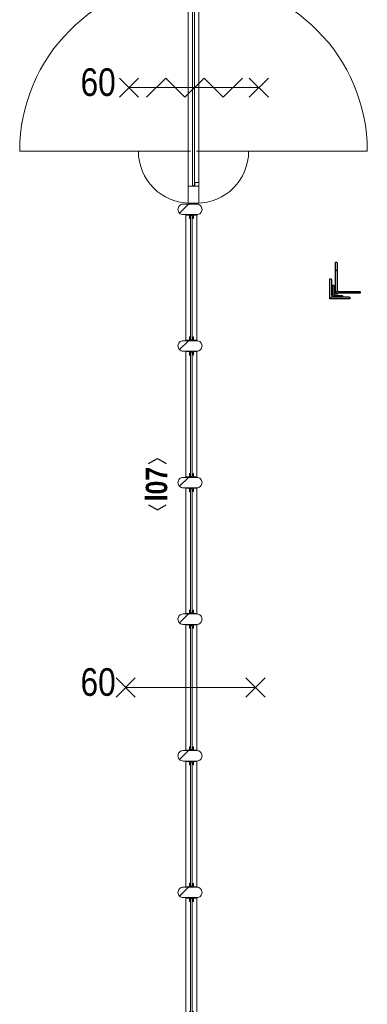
# Model space of a CAD drawing. Header units: millimetres. Extents: x 274611 to 749520, y 175257 to 298905.
# Tile 44 of 251: x 517446 to 519686, y 213981 to 220324. Entities that reach past the tile are written whole.
import ezdxf
from ezdxf.enums import TextEntityAlignment as Align

# ---------------------------------------------------------------- set-up
doc = ezdxf.new("R2010")
doc.units = ezdxf.units.MM
doc.header["$LTSCALE"] = 400
for name, color, linetype, lineweight in [('BA-Brandveiligheid', 7, 'Continuous', 15), ('Kozijnmerken', 43, 'Continuous', 9), ('mat-glas-hor', 5, 'Continuous', 15), ('mat-naaldhout', 140, 'Continuous', 15), ('mat-staal', 5, 'Continuous', 25), ('None', 7, 'Continuous', 9), ('Tekst', 140, 'Continuous', 15)]:
    doc.layers.add(name, color=color, linetype=linetype, lineweight=lineweight)
doc.styles.add('Arial Narrow', font='ARIALN.TTF', dxfattribs={"height": 222.25})
doc.styles.add('Arial Narrow (bold)', font='ARIALNB.TTF', dxfattribs={"height": 172.861111})

# ---------------------------------------------------------------- blocks, each defined once
blk = doc.blocks.new('*X800')
at = {"layer": 'None', "lineweight": 5}
blk.add_line((-922.4, 1906), (-880.4, 1948), dxfattribs=at)
blk = doc.blocks.new('*U801')
at = {"layer": 'mat-glas-hor', "color": 140, "lineweight": 15}
blk.add_lwpolyline([(-919.9, 694.2), (-919.9, 1894.3), (-907.9, 1894.3), (-907.9, 694.2)], close=True, dxfattribs=at)
at = {"layer": 'mat-naaldhout', "color": 140, "linetype": 'Continuous', "lineweight": 15}
for points in [[(-905.4, 1906), (-905.4, 1881), (-880.4, 1881), (-880.4, 2015), (-947.4, 2015), (-947.4, 1906)], [(-905.4, 688.9), (-905.4, 713.9), (-880.4, 713.9), (-880.4, 579.9), (-947.4, 579.9), (-947.4, 688.9)]]:
    blk.add_lwpolyline(points, close=True, dxfattribs=at)
at = {"layer": 'None', "color": 43, "linetype": 'Continuous', "lineweight": 9}
for p, q in [((-2033.9, 915), (-933.9, 915)), ((206.1, 915), (-893.9, 915))]:
    blk.add_line(p, q, dxfattribs=at)
at = {"layer": 'None', "color": 8, "lineweight": 5}
blk.add_lwpolyline([(-880.4, 2015), (-947.4, 2015), (-947.4, 688.9), (-880.4, 688.9)], close=True, dxfattribs=at)
at = {"layer": 'None', "color": 43, "linetype": 'Continuous', "lineweight": 9}
for centre, radius, start, end in [((-933.9, 915), 1100, 90, 180), ((-893.9, 915), 1100, 0, 90), ((-933.9, 915), 335.4, 180, 270), ((-893.9, 915), 335.4, 270, 0)]:
    blk.add_arc(centre, radius, start, end, dxfattribs=at)
at = {"layer": 'mat-naaldhout', "color": 140}
blk.add_blockref('*X800', (0, 0), dxfattribs=at)
blk = doc.blocks.new('*X47')
at = {"layer": 'None', "lineweight": 5}
blk.add_line((-23.7, -23.7), (33.5, 33.5), dxfattribs=at)
blk = doc.blocks.new('houten stijl 67 x 114')
at = {"layer": 'mat-naaldhout', "color": 140, "linetype": 'Continuous', "lineweight": 15, "flags": 128}
blk.add_lwpolyline([(33.5, 0), (33.5, 0, -0.414214), (0, -33.5), (0, -33.5, -0.414214), (-33.5, 0), (-33.5, 88), (-33.5, 88, -0.414214), (0, 121.5), (0, 121.5, -0.414214), (33.5, 88)], format="xyb", close=True, dxfattribs=at)
at = {"layer": 'mat-naaldhout', "color": 140}
blk.add_blockref('*X47', (0, 0), dxfattribs=at)
blk = doc.blocks.new('binnenpui 880 h.o.h.')
at = {"layer": 'mat-glas-hor', "color": 8, "lineweight": 5}
blk.add_lwpolyline([(18, -33.5), (88, -33.5), (88, -846.5), (18, -846.5)], close=True, dxfattribs=at)
at = {"layer": 'mat-glas-hor', "color": 140, "lineweight": 15}
blk.add_lwpolyline([(48, -40), (58, -40), (58, -840), (48, -840)], close=True, dxfattribs=at)
at = {"layer": 'mat-naaldhout', "color": 140, "linetype": 'Continuous', "lineweight": 15, "flags": 128}
for points in [[(42.7, -33.5), (17.7, -33.5), (17.7, -34.5, 0.414214), (19.7, -36.5), (36.2, -36.5, -0.414214), (39.7, -40), (39.7, -56.5, 0.414214), (41.7, -58.5), (42.7, -58.5)], [(63.3, -33.5), (88.3, -33.5), (88.3, -34.5, -0.414214), (86.3, -36.5), (69.8, -36.5, 0.414214), (66.3, -40), (66.3, -56.5, -0.414214), (64.3, -58.5), (63.3, -58.5)], [(42.7, -846.5), (17.7, -846.5), (17.7, -845.5, -0.414214), (19.7, -843.5), (36.2, -843.5, 0.414214), (39.7, -840), (39.7, -823.5, -0.414214), (41.7, -821.5), (42.7, -821.5)], [(63.3, -846.5), (88.3, -846.5), (88.3, -845.5, 0.414214), (86.3, -843.5), (69.8, -843.5, -0.414214), (66.3, -840), (66.3, -823.5, 0.414214), (64.3, -821.5), (63.3, -821.5)]]:
    blk.add_lwpolyline(points, format="xyb", close=True, dxfattribs=at)
at = {"layer": 'None', "color": 7, "rotation": 270}
for p in [(0, 0), (0, -880)]:
    blk.add_blockref('houten stijl 67 x 114', p, dxfattribs=at)
blk = doc.blocks.new('*U803')
at = {"layer": 'mat-glas-hor', "color": 8, "lineweight": 5}
blk.add_lwpolyline([(-962.4, -4653), (-892.4, -4653), (-892.4, -3893.5), (-962.4, -3893.5)], close=True, dxfattribs=at)
at = {"layer": 'mat-glas-hor', "color": 140, "lineweight": 15}
blk.add_lwpolyline([(-932.4, -4646.5), (-922.4, -4646.5), (-922.4, -3900), (-932.4, -3900)], close=True, dxfattribs=at)
at = {"layer": 'mat-naaldhout', "color": 140, "linetype": 'Continuous', "lineweight": 15, "flags": 128}
for points in [[(-937.7, -3893.5), (-962.7, -3893.5), (-962.7, -3894.5, 0.414214), (-960.7, -3896.5), (-944.2, -3896.5, -0.414214), (-940.7, -3900), (-940.7, -3916.5, 0.414214), (-938.7, -3918.5), (-937.7, -3918.5)], [(-917.2, -3893.5), (-892.2, -3893.5), (-892.2, -3894.5, -0.414214), (-894.2, -3896.5), (-910.7, -3896.5, 0.414214), (-914.2, -3900), (-914.2, -3916.5, -0.414214), (-916.2, -3918.5), (-917.2, -3918.5)], [(-937.7, -4653), (-962.7, -4653), (-962.7, -4652, -0.414214), (-960.7, -4650), (-944.2, -4650, 0.414214), (-940.7, -4646.5), (-940.7, -4630, -0.414214), (-938.7, -4628), (-937.7, -4628)], [(-917.2, -4653), (-892.2, -4653), (-892.2, -4652, 0.414214), (-894.2, -4650), (-910.7, -4650, -0.414214), (-914.2, -4646.5), (-914.2, -4630, 0.414214), (-916.2, -4628), (-917.2, -4628)]]:
    blk.add_lwpolyline(points, format="xyb", close=True, dxfattribs=at)
at = {"layer": 'None', "color": 7, "xscale": -1, "rotation": 270}
for p in [(-980.4, -3860), (-980.4, -4686.5)]:
    blk.add_blockref('houten stijl 67 x 114', p, dxfattribs=at)
blk = doc.blocks.new('*U804')
at = {"layer": 'None', "color": 7}
for name in ['*U801', '*U803']:
    blk.add_blockref(name, (0, 0), dxfattribs=at)
at = {"layer": 'None', "color": 7, "xscale": -1, "rotation": 180}
for p in [(-980.4, -340), (-980.4, -1220), (-980.4, -2100), (-980.4, -2980), (-980.4, -3860)]:
    blk.add_blockref('binnenpui 880 h.o.h.', p, dxfattribs=at)
blk = doc.blocks.new('060min X')
at = {"layer": 'BA-Brandveiligheid', "color": 7, "linetype": 'Continuous', "lineweight": 15}
for p, q in [((-480.2, 61.7), (-356.7, -61.7)), ((-480.2, -61.7), (-356.7, 61.7)), ((-418.5, 0), (418.5, 0)), ((480.2, 61.7), (356.7, -61.7)), ((480.2, -61.7), (356.7, 61.7))]:
    blk.add_line(p, q, dxfattribs=at)
at = {"layer": 'BA-Brandveiligheid', "color": 43, "insert": (-709.2, 124.2), "char_height": 177.8, "attachment_point": 1, "style": 'Arial Narrow'}
blk.add_mtext('60', dxfattribs=at)
blk = doc.blocks.new('060min zelfsluitend X')
at = {"layer": 'BA-Brandveiligheid', "color": 7, "linetype": 'Continuous', "lineweight": 15}
for p, q in [((-480.2, 61.7), (-356.7, -61.7)), ((-480.2, -61.7), (-356.7, 61.7)), ((480.2, 61.7), (356.7, -61.7)), ((480.2, -61.7), (356.7, 61.7))]:
    blk.add_line(p, q, dxfattribs=at)
at = {"layer": 'None', "color": 7, "linetype": 'Continuous', "lineweight": 15}
for p, q in [((-418.5, 0), (418.5, 0)), ((-305.3, -61.7), (-181.8, 61.7)), ((-58.3, -61.7), (-181.8, 61.7)), ((-58.3, -61.7), (65.2, 61.7)), ((188.6, -61.7), (65.2, 61.7)), ((188.6, -61.7), (312.1, 61.7))]:
    blk.add_line(p, q, dxfattribs=at)
at = {"layer": 'BA-Brandveiligheid', "color": 43, "insert": (-730.2, 124.2), "char_height": 177.8, "attachment_point": 1, "style": 'Arial Narrow'}
blk.add_mtext('60', dxfattribs=at)
blk = doc.blocks.new('Kozijnmerk 50')
at = {"layer": 'Kozijnmerken', "color": 92, "linetype": 'Continuous', "lineweight": 25}
for points in [[(-132.2, 50.6), (-164.8, -5.8), (-132.2, -62.1)], [(132.2, 50.6), (164.8, -5.8), (132.2, -62.1)]]:
    blk.add_lwpolyline(points, dxfattribs=at)
at = {"layer": 'None', "color": 43, "style": 'Arial Narrow (bold)'}
blk.add_attdef('merk', text='', height=138.3, dxfattribs=at).set_placement((0, 0), align=Align.MIDDLE_CENTER)
blk = doc.blocks.new('*X1661')
at = {"layer": 'None', "lineweight": 9}
blk.add_line((-6, -6), (-2, -2), dxfattribs=at)
blk = doc.blocks.new('*U1662')
at = {"layer": 'None', "color": 92, "linetype": 'Continuous', "lineweight": 25, "flags": 128}
blk.add_lwpolyline([(-6, -6), (-6, 14), (-5, 14, -0.414214), (-3, 12), (-3, 0.5, 0.414214), (0.5, -3), (12, -3, -0.414214), (14, -5), (14, -6)], format="xyb", close=True, dxfattribs=at)
at = {"layer": 'None', "color": 92}
blk.add_blockref('*X1661', (0, 0), dxfattribs=at)
blk = doc.blocks.new('*X1663')
at = {"layer": 'None', "lineweight": 9}
blk.add_line((-6, -6), (-2, -2), dxfattribs=at)
blk = doc.blocks.new('*U1664')
at = {"layer": 'None', "color": 92, "linetype": 'Continuous', "lineweight": 25, "flags": 128}
blk.add_lwpolyline([(-6, -6), (-6, 14), (-5, 14, -0.414214), (-3, 12), (-3, 0.5, 0.414214), (0.5, -3), (12, -3, -0.414214), (14, -5), (14, -6)], format="xyb", close=True, dxfattribs=at)
at = {"layer": 'None', "color": 92}
blk.add_blockref('*X1663', (0, 0), dxfattribs=at)
blk = doc.blocks.new('*X1665')
at = {"layer": 'None', "lineweight": 9}
blk.add_line((-6, -6), (-2, -2), dxfattribs=at)
blk = doc.blocks.new('*U1666')
at = {"layer": 'None', "color": 92, "linetype": 'Continuous', "lineweight": 25, "flags": 128}
blk.add_lwpolyline([(-6, -6), (-6, 14), (-5, 14, -0.414214), (-3, 12), (-3, 0.5, 0.414214), (0.5, -3), (12, -3, -0.414214), (14, -5), (14, -6)], format="xyb", close=True, dxfattribs=at)
at = {"layer": 'None', "color": 92}
blk.add_blockref('*X1665', (0, 0), dxfattribs=at)
blk = doc.blocks.new('*X1667')
at = {"layer": 'None', "lineweight": 9}
blk.add_line((-6, -6), (-2, -2), dxfattribs=at)
blk = doc.blocks.new('*U1668')
at = {"layer": 'None', "color": 92, "linetype": 'Continuous', "lineweight": 25, "flags": 128}
blk.add_lwpolyline([(-6, -6), (-6, 14), (-5, 14, -0.414214), (-3, 12), (-3, 0.5, 0.414214), (0.5, -3), (12, -3, -0.414214), (14, -5), (14, -6)], format="xyb", close=True, dxfattribs=at)
at = {"layer": 'None', "color": 92}
blk.add_blockref('*X1667', (0, 0), dxfattribs=at)
blk = doc.blocks.new('*X1669')
at = {"layer": 'None', "lineweight": 9}
blk.add_line((-6, -6), (-2, -2), dxfattribs=at)
blk = doc.blocks.new('*U1670')
at = {"layer": 'None', "color": 92, "linetype": 'Continuous', "lineweight": 25, "flags": 128}
blk.add_lwpolyline([(-6, -6), (-6, 14), (-5, 14, -0.414214), (-3, 12), (-3, 0.5, 0.414214), (0.5, -3), (12, -3, -0.414214), (14, -5), (14, -6)], format="xyb", close=True, dxfattribs=at)
at = {"layer": 'None', "color": 92}
blk.add_blockref('*X1669', (0, 0), dxfattribs=at)
blk = doc.blocks.new('*X1671')
at = {"layer": 'None', "lineweight": 9}
blk.add_line((-6, -6), (-2, -2), dxfattribs=at)
blk = doc.blocks.new('*U1672')
at = {"layer": 'None', "color": 92, "linetype": 'Continuous', "lineweight": 25, "flags": 128}
blk.add_lwpolyline([(-6, -6), (-6, 14), (-5, 14, -0.414214), (-3, 12), (-3, 0.5, 0.414214), (0.5, -3), (12, -3, -0.414214), (14, -5), (14, -6)], format="xyb", close=True, dxfattribs=at)
at = {"layer": 'None', "color": 92}
blk.add_blockref('*X1671', (0, 0), dxfattribs=at)
blk = doc.blocks.new('*U1674')
at = {"layer": 'mat-staal'}
for name in ['*U1670', '*U1672']:
    blk.add_blockref(name, (0, 0), dxfattribs=at)
blk = doc.blocks.new('*U1675')
at = {"layer": 'mat-staal'}
for name in ['*U1662', '*U1664', '*U1666', '*U1668']:
    blk.add_blockref(name, (0, 0), dxfattribs=at)
at = {"layer": 'None', "color": 7}
blk.add_blockref('*U1674', (0, 0), dxfattribs=at)
blk = doc.blocks.new('*X1678')
at = {"layer": 'None', "lineweight": 9}
blk.add_line((-17.8, -17.8), (-9.4, -9.4), dxfattribs=at)
blk = doc.blocks.new('*U1679')
at = {"layer": 'None', "color": 92, "linetype": 'Continuous', "lineweight": 25, "flags": 128}
blk.add_lwpolyline([(-17.8, -22.8), (-17.8, 52.2), (-13.8, 52.2, -0.414214), (-9.8, 48.2), (-9.8, -6.8, 0.414214), (-1.8, -14.8), (43.2, -14.8, -0.414214), (47.2, -18.8), (47.2, -22.8)], format="xyb", close=True, dxfattribs=at)
at = {"layer": 'None', "color": 92}
blk.add_blockref('*X1678', (0, 0), dxfattribs=at)
blk = doc.blocks.new('*X1680')
at = {"layer": 'None', "lineweight": 9}
blk.add_line((-17.8, -17.8), (-9.4, -9.4), dxfattribs=at)
blk = doc.blocks.new('*U1681')
at = {"layer": 'None', "color": 92, "linetype": 'Continuous', "lineweight": 25, "flags": 128}
blk.add_lwpolyline([(-17.8, -22.8), (-17.8, 52.2), (-13.8, 52.2, -0.414214), (-9.8, 48.2), (-9.8, -6.8, 0.414214), (-1.8, -14.8), (43.2, -14.8, -0.414214), (47.2, -18.8), (47.2, -22.8)], format="xyb", close=True, dxfattribs=at)
at = {"layer": 'None', "color": 92}
blk.add_blockref('*X1680', (0, 0), dxfattribs=at)
blk = doc.blocks.new('*U1682')
at = {"layer": 'mat-staal'}
for name in ['*U1679', '*U1681']:
    blk.add_blockref(name, (0, 0), dxfattribs=at)
blk = doc.blocks.new('*U1683')
at = {"layer": 'mat-staal'}
blk.add_blockref('*U1682', (0, 0), dxfattribs=at)
blk = doc.blocks.new('*X1685')
at = {"layer": 'None', "lineweight": 9}
blk.add_line((-17.8, -17.8), (-9.4, -9.4), dxfattribs=at)
blk = doc.blocks.new('*U1686')
at = {"layer": 'None', "color": 92, "linetype": 'Continuous', "lineweight": 25, "flags": 128}
blk.add_lwpolyline([(-17.8, -22.8), (-17.8, 52.2), (-13.8, 52.2, -0.414214), (-9.8, 48.2), (-9.8, -6.8, 0.414214), (-1.8, -14.8), (43.2, -14.8, -0.414214), (47.2, -18.8), (47.2, -22.8)], format="xyb", close=True, dxfattribs=at)
at = {"layer": 'None', "color": 92}
blk.add_blockref('*X1685', (0, 0), dxfattribs=at)
blk = doc.blocks.new('*X1687')
at = {"layer": 'None', "lineweight": 9}
blk.add_line((-17.8, -17.8), (-9.4, -9.4), dxfattribs=at)
blk = doc.blocks.new('*U1688')
at = {"layer": 'None', "color": 92, "linetype": 'Continuous', "lineweight": 25, "flags": 128}
blk.add_lwpolyline([(-17.8, -22.8), (-17.8, 52.2), (-13.8, 52.2, -0.414214), (-9.8, 48.2), (-9.8, -6.8, 0.414214), (-1.8, -14.8), (43.2, -14.8, -0.414214), (47.2, -18.8), (47.2, -22.8)], format="xyb", close=True, dxfattribs=at)
at = {"layer": 'None', "color": 92}
blk.add_blockref('*X1687', (0, 0), dxfattribs=at)
blk = doc.blocks.new('*U1689')
at = {"layer": 'mat-staal'}
for name in ['*U1686', '*U1688']:
    blk.add_blockref(name, (0, 0), dxfattribs=at)
blk = doc.blocks.new('*U1690')
at = {"layer": 'mat-staal'}
blk.add_blockref('*U1689', (0, 0), dxfattribs=at)
blk = doc.blocks.new('*X1691')
at = {"layer": 'None', "lineweight": 9}
blk.add_line((-17.8, -17.8), (-9.4, -9.4), dxfattribs=at)
blk = doc.blocks.new('*U1692')
at = {"layer": 'None', "color": 92, "linetype": 'Continuous', "lineweight": 25, "flags": 128}
blk.add_lwpolyline([(-17.8, -22.8), (-17.8, 52.2), (-13.8, 52.2, -0.414214), (-9.8, 48.2), (-9.8, -6.8, 0.414214), (-1.8, -14.8), (43.2, -14.8, -0.414214), (47.2, -18.8), (47.2, -22.8)], format="xyb", close=True, dxfattribs=at)
at = {"layer": 'None', "color": 92}
blk.add_blockref('*X1691', (0, 0), dxfattribs=at)
blk = doc.blocks.new('*X1693')
at = {"layer": 'None', "lineweight": 9}
blk.add_line((-17.8, -17.8), (-9.4, -9.4), dxfattribs=at)
blk = doc.blocks.new('*U1694')
at = {"layer": 'None', "color": 92, "linetype": 'Continuous', "lineweight": 25, "flags": 128}
blk.add_lwpolyline([(-17.8, -22.8), (-17.8, 52.2), (-13.8, 52.2, -0.414214), (-9.8, 48.2), (-9.8, -6.8, 0.414214), (-1.8, -14.8), (43.2, -14.8, -0.414214), (47.2, -18.8), (47.2, -22.8)], format="xyb", close=True, dxfattribs=at)
at = {"layer": 'None', "color": 92}
blk.add_blockref('*X1693', (0, 0), dxfattribs=at)
blk = doc.blocks.new('*U1695')
at = {"layer": 'mat-staal'}
for name in ['*U1692', '*U1694']:
    blk.add_blockref(name, (0, 0), dxfattribs=at)
blk = doc.blocks.new('*U1696')
at = {"layer": 'mat-staal'}
blk.add_blockref('*U1695', (0, 0), dxfattribs=at)
blk = doc.blocks.new('*X1697')
at = {"layer": 'None', "lineweight": 9}
blk.add_line((-17.8, -17.8), (-9.4, -9.4), dxfattribs=at)
blk = doc.blocks.new('*U1698')
at = {"layer": 'None', "color": 92, "linetype": 'Continuous', "lineweight": 25, "flags": 128}
blk.add_lwpolyline([(-17.8, -22.8), (-17.8, 52.2), (-13.8, 52.2, -0.414214), (-9.8, 48.2), (-9.8, -6.8, 0.414214), (-1.8, -14.8), (43.2, -14.8, -0.414214), (47.2, -18.8), (47.2, -22.8)], format="xyb", close=True, dxfattribs=at)
at = {"layer": 'None', "color": 92}
blk.add_blockref('*X1697', (0, 0), dxfattribs=at)
blk = doc.blocks.new('*X1699')
at = {"layer": 'None', "lineweight": 9}
blk.add_line((-17.8, -17.8), (-9.4, -9.4), dxfattribs=at)
blk = doc.blocks.new('*U1700')
at = {"layer": 'None', "color": 92, "linetype": 'Continuous', "lineweight": 25, "flags": 128}
blk.add_lwpolyline([(-17.8, -22.8), (-17.8, 52.2), (-13.8, 52.2, -0.414214), (-9.8, 48.2), (-9.8, -6.8, 0.414214), (-1.8, -14.8), (43.2, -14.8, -0.414214), (47.2, -18.8), (47.2, -22.8)], format="xyb", close=True, dxfattribs=at)
at = {"layer": 'None', "color": 92}
blk.add_blockref('*X1699', (0, 0), dxfattribs=at)
blk = doc.blocks.new('*U1701')
at = {"layer": 'mat-staal'}
for name in ['*U1698', '*U1700']:
    blk.add_blockref(name, (0, 0), dxfattribs=at)
blk = doc.blocks.new('*U1702')
at = {"layer": 'mat-staal'}
blk.add_blockref('*U1701', (0, 0), dxfattribs=at)
blk = doc.blocks.new('*U1703')
at = {"layer": 'mat-staal'}
for name in ['*U1702', '*U1683', '*U1690', '*U1696']:
    blk.add_blockref(name, (0, 0), dxfattribs=at)
blk = doc.blocks.new('*U1704')
at = {"layer": 'None', "color": 7}
for name in ['*U1675', '*U1703']:
    blk.add_blockref(name, (0, 0), dxfattribs=at)
blk = doc.blocks.new('*X1707')
at = {"layer": 'None', "lineweight": 9}
blk.add_line((-36.4, -36.4), (-20.3, -20.3), dxfattribs=at)
blk = doc.blocks.new('*U1708')
at = {"layer": 'None', "color": 92, "linetype": 'Continuous', "lineweight": 25, "flags": 128}
blk.add_lwpolyline([(-36.4, -36.4), (-36.4, 93.6), (-31.4, 93.6, -0.414214), (-24.4, 86.6), (-24.4, -10.4, 0.414214), (-10.4, -24.4), (86.6, -24.4, -0.414214), (93.6, -31.4), (93.6, -36.4)], format="xyb", close=True, dxfattribs=at)
at = {"layer": 'None', "color": 92}
blk.add_blockref('*X1707', (0, 0), dxfattribs=at)
blk = doc.blocks.new('*X1709')
at = {"layer": 'None', "lineweight": 25}
for p, q in [((0, 141.4), (12, 153.4)), ((141.4, 0), (153.4, 12))]:
    blk.add_line(p, q, dxfattribs=at)
at = {"layer": 'None', "lineweight": 9}
blk.add_line((0, 0), (14.3, 14.3), dxfattribs=at)
blk = doc.blocks.new('*U1710')
at = {"layer": 'mat-staal', "lineweight": 25, "flags": 128}
blk.add_lwpolyline([(0, 0), (0, 200), (6, 200, -0.414214), (12, 194), (12, 20, 0.414214), (20, 12), (154, 12, -0.414214), (160, 6), (160, 0)], format="xyb", close=True, dxfattribs=at)
at = {"layer": 'mat-staal'}
blk.add_blockref('*X1709', (0, 0), dxfattribs=at)
blk = doc.blocks.new('*U1720')
at = {"layer": 'mat-staal'}
for name in ['*U1710', '*U1708']:
    blk.add_blockref(name, (0, 0), dxfattribs=at)
blk = doc.blocks.new('*U1721')
at = {"layer": 'None', "color": 7}
blk.add_blockref('*U1720', (0, 0), dxfattribs=at)

msp = doc.modelspace()

# ---------------------------------------------------------------- block references
at = {"layer": 'Kozijnmerken', "color": 7, "rotation": 90}
msp.add_blockref('Kozijnmerk 50', (518327.86567, 217332.04613), dxfattribs=at).add_auto_attribs({'merk': 'l07'})
at = {"layer": 'None', "color": 7}
for name in ['*U1721', '*U1704', '*U804']:
    msp.add_blockref(name, (519480.22162, 218562.18879), dxfattribs=at)
at = {"layer": 'Tekst', "color": 7}
for name, p in [('060min zelfsluitend X', (518568.85099, 219886.51779)), ('060min X', (518547.78099, 216022.18872))]:
    msp.add_blockref(name, p, dxfattribs=at)

doc.saveas('drawing.dxf')
